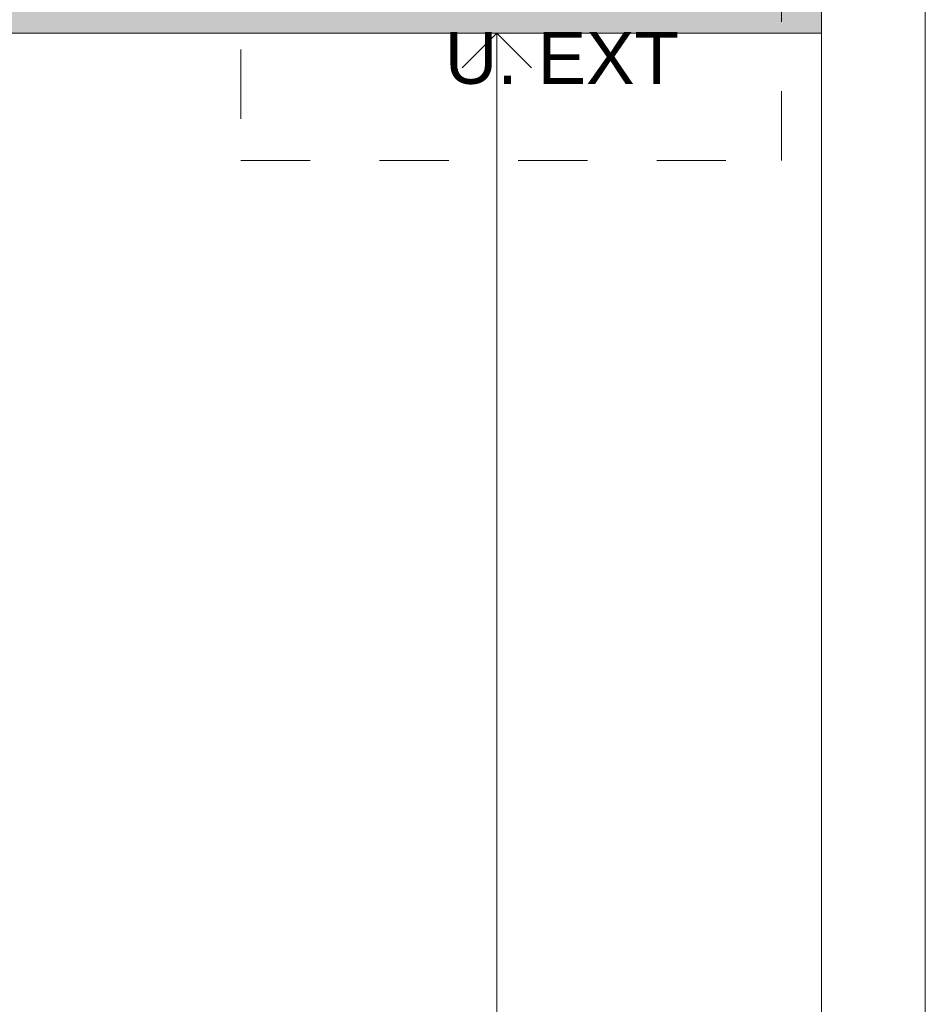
# Model space of a CAD drawing. Header units: metres. Extents: x -31 to 25.9, y -59.6 to 3.
# Tile 48 of 53: x 2.2 to 3.5, y -2.1 to -0.7. Entities that reach past the tile are written whole.
import ezdxf

# ---------------------------------------------------------------- set-up
doc = ezdxf.new("R2010")
doc.units = ezdxf.units.M
doc.linetypes.add('TRS Trazos', pattern=[0.002, 0.001, -0.001])
doc.layers.add('A-DETL', color=7, linetype='Continuous', lineweight=5, true_color=0xc200a600)
for name, color, linetype, lineweight in [('A-FLOR-PATT', 7, 'Continuous', 5), ('A-P02', 7, 'Continuous', 15), ('G-ANNO-TEXT', 7, 'Continuous', 9), ('S-STRS', 7, 'Continuous', 15), ('S-STRS-ANNO', 7, 'Continuous', 5)]:
    doc.layers.add(name, color=color, linetype=linetype, lineweight=lineweight)
doc.styles.add('Arial_2', font='arial.ttf', dxfattribs={"height": 0.075})

msp = doc.modelspace()

# ---------------------------------------------------------------- hatches: boundary and pattern name
at = {"layer": 'A-FLOR-PATT', "true_color": 0xfbfaf7}
h = msp.add_hatch(color=7, dxfattribs=at)
h.paths.add_polyline_path([(-10.2907, -8.7718), (-10.3432, -8.2197), (-10.4831, -8.2333), (-10.4319, -8.7718), (-10.3432, -8.7718)])
h.paths.add_polyline_path([(-7.2065, -8.7644), (-7.2063, -8.7644), (-7.2065, -8.7635)])
h.paths.add_polyline_path([(1.2785, -3.4719), (1.2785, -3.3918), (-0.7042, -3.3918), (-0.7042, -3.4719), (-0.3315, -3.4719)])
h.paths.add_polyline_path([(-1.2715, -3.4719), (-1.2665, -3.4719), (-1.2665, -3.3918), (-1.2715, -3.3918)])
h.paths.add_polyline_path([(1.2985, -0.6768), (3.3185, -0.6768), (3.3185, -0.4818), (3.0935, -0.4818), (3.0935, -0.5018), (2.2335, -0.5018), (2.2335, -0.4818), (1.2785, -0.4818), (1.2785, -0.5918), (1.2985, -0.5918)])

# ---------------------------------------------------------------- linework, layer by layer
at = {"layer": 'A-DETL', "color": 7, "linetype": 'TRS Trazos'}
for p, q in [((2.4809, -0.5006), (2.4809, -0.8606)), ((3.2609, -0.8606), (3.2609, -0.5006)), ((2.4809, -0.8606), (3.2609, -0.8606))]:
    msp.add_line(p, q, dxfattribs=at)
at = {"layer": 'A-P02'}
for p, q in [((3.3185, -3.0715), (3.3185, -0.4818)), ((3.3185, -0.4818), (3.3185, -3.0715)), ((3.4685, -3.0715), (3.4685, -0.4818)), ((3.4685, -0.4818), (3.4685, -3.0715))]:
    msp.add_line(p, q, dxfattribs=at)
at = {"layer": 'S-STRS'}
for p in [(1.2985, -0.6768), (3.3185, -3.3915)]:
    msp.add_line(p, (3.3185, -0.6768), dxfattribs=at)
at = {"layer": 'S-STRS-ANNO'}
for p, q in [((2.8501, -0.6768), (2.8001, -0.7268)), ((2.8501, -3.3915), (2.8501, -0.6768)), ((2.8501, -0.6768), (2.9001, -0.7268))]:
    msp.add_line(p, q, dxfattribs=at)

# ---------------------------------------------------------------- texts
at = {"layer": 'G-ANNO-TEXT', "insert": (2.7753, -0.675), "char_height": 0.075, "width": 0.408861, "attachment_point": 1, "style": 'Arial_2'}
msp.add_mtext('U. EXT', dxfattribs=at)

doc.saveas('drawing.dxf')
